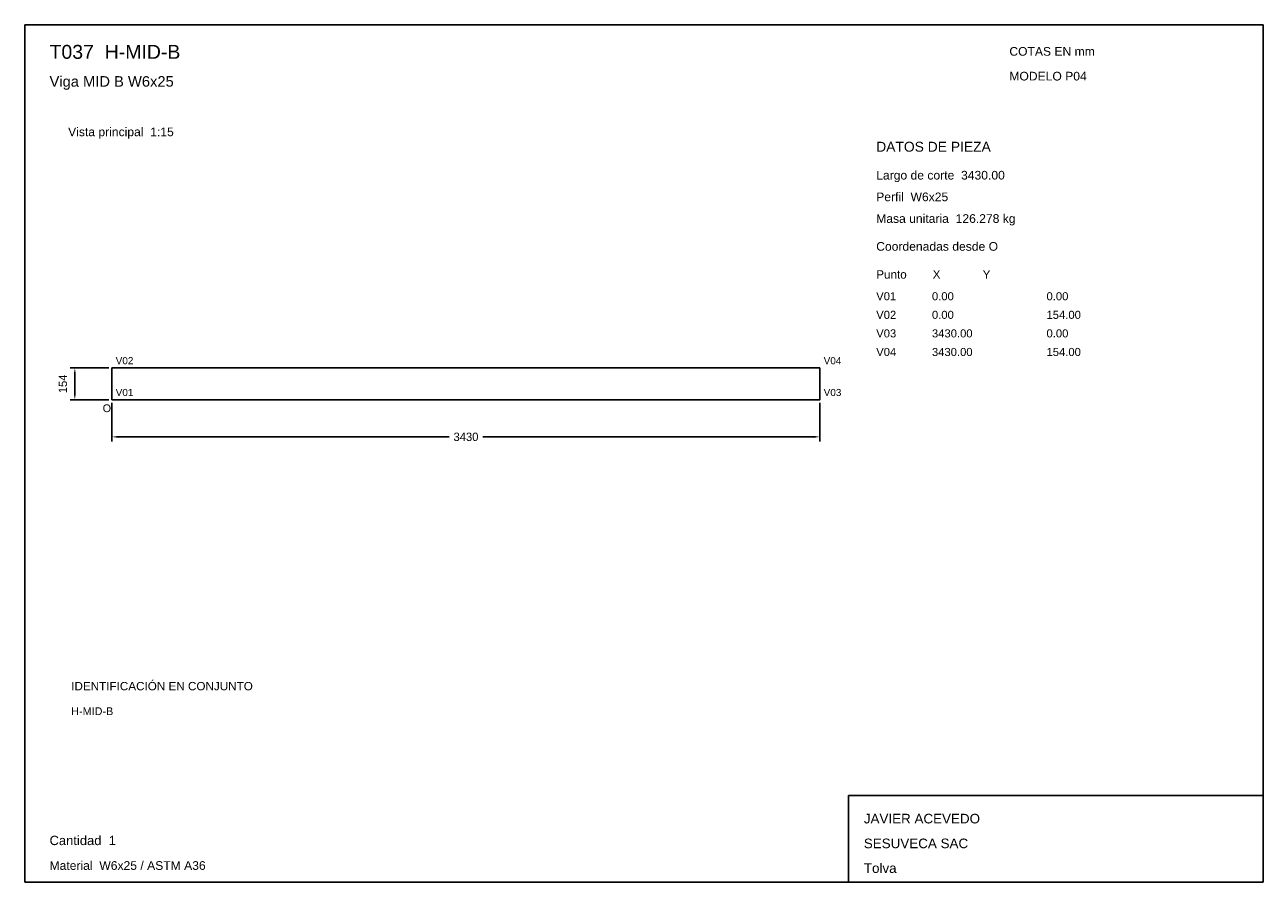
# Model space of a CAD drawing. Header units: millimetres. Extents: x 10 to 410, y 10 to 287.
import ezdxf

# ---------------------------------------------------------------- set-up
doc = ezdxf.new("R2010")
doc.units = ezdxf.units.MM
doc.styles.add('ARIAL', font='arial.ttf')
doc.dimstyles.get("Standard").update_dxf_attribs({"dimtxt": 2.5, "dimasz": 2.5, "dimexe": 1.25, "dimexo": 0.625, "dimtad": 1, "dimcen": 2.5, "dimazin": 3, "dimtfac": 1, "dimtmove": 0, "dimatfit": 3})

# ---------------------------------------------------------------- blocks, each defined once
blk = doc.blocks.new('_CLOSEDFILLED')
at = {"color": 0, "linetype": 'BYBLOCK'}
blk.add_solid([(-1, 0.16), (0, 0), (-1, -0.16)], dxfattribs=at)
blk = doc.blocks.new('*D1')
for p, q in [((38.17, 164.87), (38.17, 152.37)), ((266.83, 164.87), (266.83, 152.37)), ((40.17, 153.87), (147.1, 153.87)), ((157.9, 153.87), (264.83, 153.87))]:
    blk.add_line(p, q)
at = {"layer": 'Defpoints'}
for p in [(38.17, 165.87), (266.83, 165.87), (38.17, 153.87)]:
    blk.add_point(p, dxfattribs=at)
at = {"xscale": 2, "yscale": 2, "rotation": 180}
blk.add_blockref('_CLOSEDFILLED', (38.17, 153.87), dxfattribs=at)
at = {"xscale": 2, "yscale": 2}
blk.add_blockref('_CLOSEDFILLED', (266.83, 153.87), dxfattribs=at)
at = {"insert": (152.5, 153.87), "char_height": 2.7, "attachment_point": 5}
blk.add_mtext('3430', dxfattribs=at)
blk = doc.blocks.new('*D2')
for p, q in [((37.17, 176.13), (24.67, 176.13)), ((26.17, 167.87), (26.17, 174.13)), ((37.17, 165.87), (24.67, 165.87))]:
    blk.add_line(p, q)
at = {"layer": 'Defpoints'}
for p in [(38.17, 176.13), (26.17, 165.87), (38.17, 165.87)]:
    blk.add_point(p, dxfattribs=at)
at = {"xscale": 2, "yscale": 2}
for p, rotation in [((26.17, 176.13), 90), ((26.17, 165.87), 270)]:
    blk.add_blockref('_CLOSEDFILLED', p, dxfattribs=dict(at, rotation=rotation))
at = {"insert": (22.32, 171), "char_height": 2.7, "attachment_point": 5, "rotation": 90}
blk.add_mtext('154', dxfattribs=at)

msp = doc.modelspace()

# ---------------------------------------------------------------- linework, layer by layer
for p, q in [((410, 287), (10, 287)), ((10, 287), (10, 10)), ((410, 10), (410, 287)), ((410, 38), (276, 38)), ((276, 38), (276, 10)), ((410, 10), (410, 38)), ((10, 10), (410, 10)), ((276, 10), (410, 10))]:
    msp.add_line(p, q)
for points in [[(38.16667, 176.13333), (266.83333, 176.13333), (266.83333, 176.13333)], [(38.16667, 176.13333), (38.16667, 165.86667), (38.16667, 165.86667)], [(266.83333, 176.13333), (266.83333, 165.86667), (266.83333, 165.86667)], [(38.16667, 165.86667), (266.83333, 165.86667), (266.83333, 165.86667)]]:
    msp.add_lwpolyline(points)

# ---------------------------------------------------------------- texts
at = {"style": 'ARIAL'}
for s, height, p in [('T037  H-MID-B', 4.5, (18, 276)), ('COTAS EN mm', 2.8, (328, 277)), ('Viga MID B W6x25', 3.4, (18, 267)), ('MODELO P04', 2.8, (328, 269)), ('Vista principal  1:15', 2.8, (24, 251)), ('DATOS DE PIEZA', 3.2, (285, 246)), ('Largo de corte  3430.00', 2.8, (285, 237)), ('Perfil  W6x25', 2.8, (285, 230)), ('Masa unitaria  126.278 kg', 2.8, (285, 223)), ('Coordenadas desde O', 2.8, (285, 214)), ('Punto        X             Y', 2.7, (285, 205)), ('V01', 2.6, (285, 198)), ('0.00', 2.6, (303, 198)), ('0.00', 2.6, (340, 198)), ('V02', 2.6, (285, 192)), ('0.00', 2.6, (303, 192)), ('154.00', 2.6, (340, 192)), ('V03', 2.6, (285, 186)), ('3430.00', 2.6, (303, 186)), ('0.00', 2.6, (340, 186)), ('V04', 2.6, (285, 180)), ('3430.00', 2.6, (303, 180)), ('154.00', 2.6, (340, 180)), ('V02', 2.3, (39.36667, 177.33333)), ('V04', 2.3, (268.03333, 177.33333)), ('V01', 2.3, (39.36667, 167.06667)), ('V03', 2.3, (268.03333, 167.06667)), ('O', 2.5, (35.16667, 161.86667)), ('IDENTIFICACIÓN EN CONJUNTO', 2.7, (25, 72)), ('H-MID-B', 2.5, (25, 64)), ('JAVIER ACEVEDO', 3.1, (281, 29)), ('Cantidad  1', 3, (18, 22)), ('SESUVECA SAC', 3.1, (281, 21)), ('Material  W6x25 / ASTM A36', 2.8, (18, 14)), ('Tolva', 3.1, (281, 13))]:
    msp.add_text(s, height=height, dxfattribs=at).set_placement(p)

# ---------------------------------------------------------------- dimensions: what is measured, and where the dimension line sits
dim = msp.add_linear_dim(base=(26.16667, 165.86667), p1=(38.16667, 165.86667), p2=(38.16667, 176.13333), angle=90, dimstyle='Standard', override={"dimtxt": 2.7, "dimasz": 2, "dimexe": 1.5, "dimexo": 1, "dimgap": 1, "dimdec": 2, "dimlfac": 15, "dimzin": 8})
dim.commit()
dim.dimension.update_dxf_attribs({"geometry": '*D2', "text_midpoint": (22.31667, 171)})
dim = msp.add_linear_dim(base=(38.16667, 153.86667), p1=(38.16667, 165.86667), p2=(266.83333, 165.86667), dimstyle='Standard', override={"dimtxt": 2.7, "dimasz": 2, "dimexe": 1.5, "dimexo": 1, "dimgap": 1, "dimdec": 2, "dimlfac": 15, "dimzin": 8})
dim.commit()
dim.dimension.update_dxf_attribs({"geometry": '*D1', "text_midpoint": (152.5, 153.86667)})

doc.saveas('drawing.dxf')
